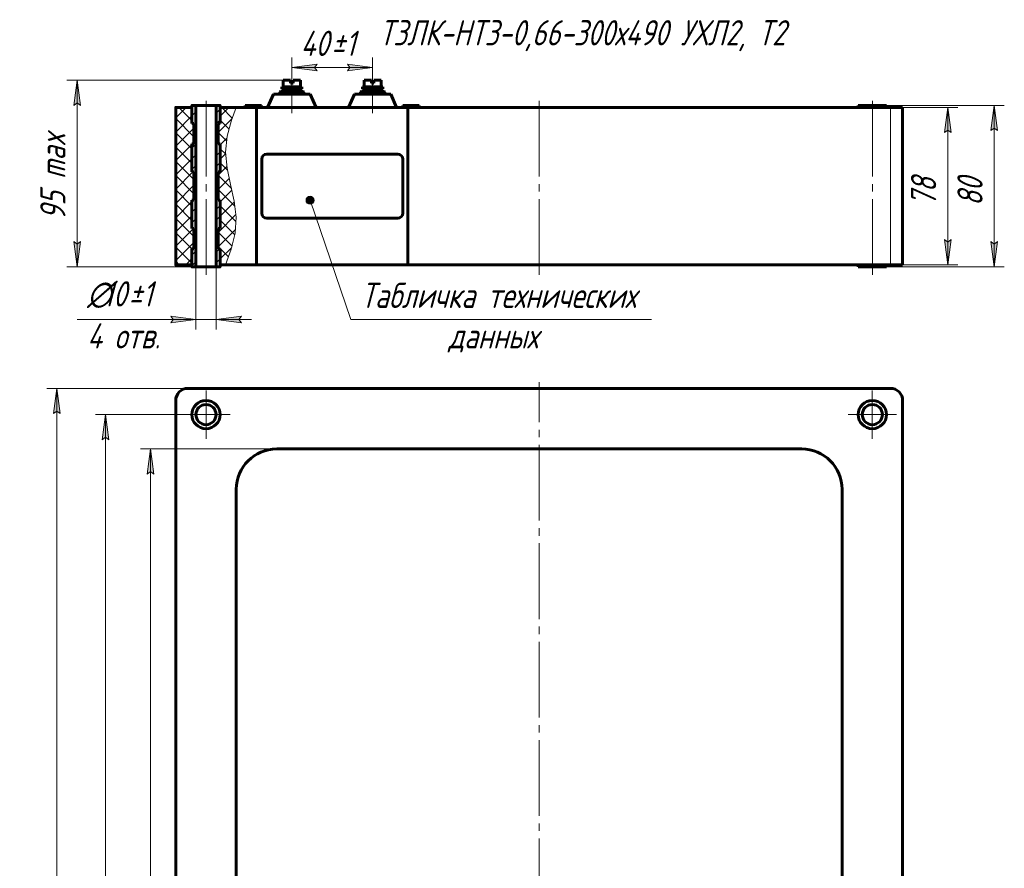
# Model space of a CAD drawing. Header units: inches. Extents: x 41 to 236, y -13 to 324.
# Tile 2 of 2: x 41 to 236, y 155 to 324. Entities that reach past the tile are written whole.
import ezdxf

# ---------------------------------------------------------------- set-up
doc = ezdxf.new("R2010")
doc.units = ezdxf.units.IN
for name, pattern in [('K5LT_AXLED', [19.5, 15, -1.5, 1.5, -1.5]), ('K5LT_BASIC', [0]), ('K5LT_THIN', [0])]:
    doc.linetypes.add(name, pattern=pattern)
doc.layers.add('Системный слой', color=7, linetype='Continuous')
doc.styles.add('KDIMTEXTSTYLE', font='GOST_AU.SHX', dxfattribs={"width": 0.96, "oblique": 15, "height": 5})
doc.styles.add('KTEXTSTYLE', font='GOST_AU.SHX', dxfattribs={"width": 0.96, "height": 5})
doc.dimstyles.new('KDIMSTYLE (0.40)', dxfattribs={"dimtxt": 5, "dimasz": 1, "dimexe": 2, "dimexo": 0, "dimgap": 1, "dimtad": 1, "dimlfac": 2.5, "dimtxsty": 'KDIMTEXTSTYLE', "dimsah": 1, "dimcen": 0, "dimdle": 1, "dimadec": 0, "dimazin": 0, "dimtfac": 0.667, "dimtmove": 0, "dimatfit": 3, "dimfxl": 1, "dimtvp": 1, "dimtolj": 1, "dimtzin": 0, "dimarcsym": 0})

# ---------------------------------------------------------------- blocks, each defined once
blk = doc.blocks.new('U0')
at = {"layer": 'Системный слой', "color": 150, "linetype": 'K5LT_BASIC', "lineweight": 60, "true_color": 0x0080ff}
for p, q in [((213, 274.99), (207.4, 274.99)), ((207.4, 274.99), (207.4, 274.59)), ((207.4, 274.59), (213, 274.59)), ((213, 274.59), (213, 274.99))]:
    blk.add_line(p, q, dxfattribs=at)
blk = doc.blocks.new('U1')
at = {"layer": 'Системный слой', "color": 150, "linetype": 'K5LT_BASIC', "lineweight": 60, "true_color": 0x0080ff}
for p, q in [((213, 306.59), (207.4, 306.59)), ((207.4, 306.59), (207.4, 306.19)), ((213, 306.19), (213, 306.59)), ((207.4, 306.19), (213, 306.19))]:
    blk.add_line(p, q, dxfattribs=at)
blk = doc.blocks.new('U2')
at = {"layer": 'Системный слой', "color": 150, "linetype": 'K5LT_BASIC', "lineweight": 60, "true_color": 0x0080ff}
for p, q in [((117.21, 306.19), (117.21, 306.59)), ((117.21, 306.59), (120.44, 306.59)), ((120.44, 306.59), (120.44, 306.19)), ((120.44, 306.19), (117.21, 306.19))]:
    blk.add_line(p, q, dxfattribs=at)
blk = doc.blocks.new('U3')
at = {"layer": 'Системный слой', "color": 7, "linetype": 'K5LT_THIN', "lineweight": 18}
for p, q in [((83.24, 303.64), (84.2, 306.19)), ((82.37, 300.51), (83.24, 303.64)), ((82.07, 297.34), (82.37, 300.51)), ((82.37, 294.12), (82.07, 297.34)), ((83.06, 290.88), (82.37, 294.12)), ((83.79, 287.64), (83.06, 290.88)), ((84.18, 284.42), (83.79, 287.64)), ((83.99, 281.24), (84.18, 284.42)), ((83.21, 278.11), (83.99, 281.24)), ((82.06, 274.99), (83.21, 278.11))]:
    blk.add_line(p, q, dxfattribs=at)
blk = doc.blocks.new('U4')
at = {"layer": 'Системный слой', "color": 150, "linetype": 'K5LT_BASIC', "lineweight": 60, "true_color": 0x0080ff}
for p, q in [((117.21, 306.19), (117.21, 306.59)), ((117.21, 306.59), (120.44, 306.59)), ((120.44, 306.59), (120.44, 306.19)), ((120.44, 306.19), (117.21, 306.19))]:
    blk.add_line(p, q, dxfattribs=at)
blk = doc.blocks.new('U5')
at = {"layer": 'Системный слой', "color": 150, "linetype": 'K5LT_BASIC', "lineweight": 60, "true_color": 0x0080ff}
for p, q in [((85.97, 306.19), (85.97, 306.59)), ((85.97, 306.59), (89.2, 306.59)), ((89.2, 306.59), (89.2, 306.19)), ((89.2, 306.19), (85.97, 306.19))]:
    blk.add_line(p, q, dxfattribs=at)
blk = doc.blocks.new('D0')
at = {"layer": 'Системный слой'}
for points in [[(49.33, 245.52), (48.68, 250.52), (48.02, 245.52), (48.68, 246.02)], [(48.68, 30.52), (49.33, 35.52), (48.68, 35.02), (48.02, 35.52)]]:
    blk.add_hatch(color=7, dxfattribs=at).paths.add_polyline_path(points)
at = {"layer": 'Системный слой', "color": 7, "linetype": 'K5LT_THIN', "lineweight": 18}
for p, q in [((79.44, 250.52), (46.68, 250.52)), ((48.02, 245.52), (48.68, 250.52)), ((48.68, 250.52), (49.33, 245.52)), ((48.68, 30.52), (48.68, 250.52)), ((48.68, 246.02), (48.02, 245.52)), ((49.33, 245.52), (48.68, 246.02)), ((48.68, 30.52), (48.02, 35.52)), ((48.02, 35.52), (48.68, 35.02)), ((48.68, 35.02), (49.33, 35.52)), ((49.33, 35.52), (48.68, 30.52)), ((74.6, 30.52), (46.68, 30.52))]:
    blk.add_line(p, q, dxfattribs=at)
blk.add_wipeout([(47.68, 129.95), (41.65, 129.95), (41.65, 150.24), (47.68, 150.24)]).dxf.layer = 'Системный слой'
at = {"layer": 'Системный слой', "color": 7, "insert": (41.38, 129.95), "char_height": 5, "attachment_point": 1, "rotation": 90, "style": 'KTEXTSTYLE'}
blk.add_mtext('\\H5.0;\\W1.000;\\Q15;\\Q15;\\W0.965;550 max', dxfattribs=at)
blk = doc.blocks.new('D3')
at = {"layer": 'Системный слой'}
for points in [[(67.87, 233.52), (67.21, 238.52), (66.55, 233.52), (67.21, 234.02)], [(67.21, 42.52), (67.87, 47.52), (67.21, 47.02), (66.55, 47.52)]]:
    blk.add_hatch(color=7, dxfattribs=at).paths.add_polyline_path(points)
at = {"layer": 'Системный слой', "color": 7, "linetype": 'K5LT_THIN', "lineweight": 18}
for p, q in [((177.89, 238.52), (65.21, 238.52)), ((66.55, 233.52), (67.21, 238.52)), ((67.21, 238.52), (67.87, 233.52)), ((67.21, 42.52), (67.21, 238.52)), ((67.21, 234.02), (66.55, 233.52)), ((67.87, 233.52), (67.21, 234.02)), ((67.21, 42.52), (66.55, 47.52)), ((66.55, 47.52), (67.21, 47.02)), ((67.21, 47.02), (67.87, 47.52)), ((67.87, 47.52), (67.21, 42.52)), ((171.2, 42.52), (65.21, 42.52))]:
    blk.add_line(p, q, dxfattribs=at)
blk.add_wipeout([(65.71, 130.35), (59.68, 130.35), (59.68, 149.87), (65.71, 149.87)]).dxf.layer = 'Системный слой'
at = {"layer": 'Системный слой', "color": 7, "insert": (59.92, 130.35), "char_height": 5, "attachment_point": 1, "rotation": 90, "style": 'KTEXTSTYLE'}
blk.add_mtext('\\H5.0;\\W1.000;\\Q15;\\Q15;\\W0.965;490 min', dxfattribs=at)
blk = doc.blocks.new('D5')
at = {"layer": 'Системный слой'}
for points in [[(58.94, 240.32), (58.28, 245.32), (57.62, 240.32), (58.28, 240.82)], [(58.28, 35.72), (58.94, 40.72), (58.28, 40.22), (57.62, 40.72)]]:
    blk.add_hatch(color=7, dxfattribs=at).paths.add_polyline_path(points)
at = {"layer": 'Системный слой', "color": 7, "linetype": 'K5LT_THIN', "lineweight": 18}
for p, q in [((78.2, 245.32), (56.28, 245.32)), ((57.62, 240.32), (58.28, 245.32)), ((58.28, 245.32), (58.94, 240.32)), ((58.28, 245.32), (58.28, 35.72)), ((58.28, 240.82), (57.62, 240.32)), ((58.94, 240.32), (58.28, 240.82)), ((58.28, 35.72), (57.62, 40.72)), ((57.62, 40.72), (58.28, 40.22)), ((58.28, 40.22), (58.94, 40.72)), ((58.94, 40.72), (58.28, 35.72)), ((78.2, 35.72), (56.28, 35.72))]:
    blk.add_line(p, q, dxfattribs=at)
blk.add_wipeout([(55.98, 132.93), (49.95, 132.93), (49.95, 147.5), (55.98, 147.5)]).dxf.layer = 'Системный слой'
at = {"layer": 'Системный слой', "color": 7, "char_height": 5, "attachment_point": 1, "rotation": 90, "style": 'KTEXTSTYLE'}
for s, insert in [('\\H5.0;\\W1.000;\\Q15;\\Q15;\\W0.965;±', (50.64, 141.66)), ('\\H5.0;\\W1.000;\\Q15;\\Q15;\\W0.965;1', (50.64, 144.44)), ('\\H5.0;\\W1.000;\\Q15;\\Q15;\\W0.965;524', (50.64, 132.93))]:
    blk.add_mtext(s, dxfattribs=dict(at, insert=insert))
blk = doc.blocks.new('D6')
at = {"layer": 'Системный слой', "color": 7, "linetype": 'K5LT_THIN', "lineweight": 18}
for p, q in [((95.2, 309.39), (95.2, 316.08)), ((111.2, 309.39), (111.2, 316.08)), ((100.2, 313.43), (95.2, 314.08)), ((95.2, 314.08), (111.2, 314.08)), ((99.7, 314.08), (100.2, 313.43)), ((111.2, 314.08), (106.2, 313.43)), ((106.2, 313.43), (106.7, 314.08))]:
    blk.add_line(p, q, dxfattribs=at)
blk.add_wipeout([(96.94, 315.58), (96.94, 321.61), (108.97, 321.61), (108.97, 315.58)]).dxf.layer = 'Системный слой'
at = {"layer": 'Системный слой'}
for points in [[(99.7, 314.08), (100.2, 314.74), (95.2, 314.08), (100.2, 313.43)], [(111.2, 314.08), (106.2, 314.74), (106.7, 314.08), (106.2, 313.43)]]:
    blk.add_hatch(color=7, dxfattribs=at).paths.add_polyline_path(points)
at = {"layer": 'Системный слой', "color": 7, "linetype": 'K5LT_THIN', "lineweight": 18}
for p, q in [((95.2, 314.08), (100.2, 314.74)), ((100.2, 314.74), (99.7, 314.08)), ((106.7, 314.08), (106.2, 314.74)), ((106.2, 314.74), (111.2, 314.08))]:
    blk.add_line(p, q, dxfattribs=at)
at = {"layer": 'Системный слой', "color": 7, "char_height": 5, "attachment_point": 1, "style": 'KTEXTSTYLE'}
for s, insert in [('\\H5.0;\\W1.000;\\Q15;\\Q15;\\W0.965;±', (103.02, 321.38)), ('\\H5.0;\\W1.000;\\Q15;\\Q15;\\W0.965;40', (96.94, 321.38)), ('\\H5.0;\\W1.000;\\Q15;\\Q15;\\W0.965;1', (105.8, 321.38))]:
    blk.add_mtext(s, dxfattribs=dict(at, insert=insert))
blk = doc.blocks.new('D7')
at = {"layer": 'Системный слой'}
for points in [[(225.81, 301.19), (225.15, 306.19), (224.49, 301.19), (225.15, 301.69)], [(225.15, 274.99), (225.81, 279.99), (225.15, 279.49), (224.49, 279.99)]]:
    blk.add_hatch(color=7, dxfattribs=at).paths.add_polyline_path(points)
at = {"layer": 'Системный слой', "color": 7, "linetype": 'K5LT_THIN', "lineweight": 18}
for p, q in [((216.2, 306.19), (227.15, 306.19)), ((224.49, 301.19), (225.15, 306.19)), ((225.15, 306.19), (225.81, 301.19)), ((225.15, 274.99), (225.15, 306.19)), ((225.15, 301.69), (224.49, 301.19)), ((225.81, 301.19), (225.15, 301.69)), ((225.15, 274.99), (224.49, 279.99)), ((224.49, 279.99), (225.15, 279.49)), ((225.15, 279.49), (225.81, 279.99)), ((225.81, 279.99), (225.15, 274.99)), ((216.2, 274.99), (227.15, 274.99))]:
    blk.add_line(p, q, dxfattribs=at)
blk.add_wipeout([(224.15, 286.64), (218.12, 286.64), (218.12, 294.23), (224.15, 294.23)]).dxf.layer = 'Системный слой'
at = {"layer": 'Системный слой', "color": 7, "insert": (217.86, 286.64), "char_height": 5, "attachment_point": 1, "rotation": 90, "style": 'KTEXTSTYLE'}
blk.add_mtext('\\H5.0;\\W1.000;\\Q15;\\Q15;\\W0.965;78', dxfattribs=at)
blk = doc.blocks.new('D8')
at = {"layer": 'Системный слой'}
for points in [[(53.31, 306.59), (52.65, 311.59), (52, 306.59), (52.65, 307.09)], [(52.65, 274.59), (53.31, 279.59), (52.65, 279.09), (52, 279.59)]]:
    blk.add_hatch(color=7, dxfattribs=at).paths.add_polyline_path(points)
at = {"layer": 'Системный слой', "color": 7, "linetype": 'K5LT_THIN', "lineweight": 18}
for p, q in [((93.5, 311.59), (50.65, 311.59)), ((52, 306.59), (52.65, 311.59)), ((52.65, 311.59), (53.31, 306.59)), ((52.65, 311.59), (52.65, 274.59)), ((52.65, 307.09), (52, 306.59)), ((53.31, 306.59), (52.65, 307.09)), ((52.65, 274.59), (52, 279.59)), ((52, 279.59), (52.65, 279.09)), ((52.65, 279.09), (53.31, 279.59)), ((53.31, 279.59), (52.65, 274.59)), ((76.8, 274.59), (50.65, 274.59))]:
    blk.add_line(p, q, dxfattribs=at)
blk.add_wipeout([(51.15, 283.85), (45.13, 283.85), (45.13, 301.6), (51.15, 301.6)]).dxf.layer = 'Системный слой'
at = {"layer": 'Системный слой', "color": 7, "insert": (45.36, 283.85), "char_height": 5, "attachment_point": 1, "rotation": 90, "style": 'KTEXTSTYLE'}
blk.add_mtext('\\H5.0;\\W1.000;\\Q15;\\Q15;\\W0.965;95 max', dxfattribs=at)
blk = doc.blocks.new('U16')
at = {"layer": 'Системный слой'}
blk.add_hatch(color=7, dxfattribs=at).paths.add_polyline_path([(99.61, 287.79), (99.38, 288.36), (98.81, 288.59), (98.24, 288.36), (98.01, 287.79), (98.24, 287.23), (98.81, 286.99), (99.38, 287.23)])
at = {"layer": 'Системный слой', "color": 7, "linetype": 'K5LT_THIN', "lineweight": 18}
for q in [(98.81, 287.79), (166.43, 264.15)]:
    blk.add_line((106.9, 264.15), q, dxfattribs=at)
blk.add_arc((98.81, 287.79), 0.8, 0, 360, dxfattribs=at)
at = {"layer": 'Системный слой', "color": 7, "char_height": 5, "attachment_point": 1, "style": 'KTEXTSTYLE'}
for s, insert in [('\\H5.0;\\W1.000;\\Q15;\\Q15;\\W0.965;Табличка технических', (108.9, 271.45)), ('\\H5.0;\\W1.000;\\Q15;\\Q15;\\W0.965;       данных', (108.9, 263.42))]:
    blk.add_mtext(s, dxfattribs=dict(at, insert=insert))
blk = doc.blocks.new('D9')
at = {"layer": 'Системный слой'}
for points in [[(235, 301.59), (234.35, 306.59), (233.69, 301.59), (234.35, 302.09)], [(234.35, 274.59), (235, 279.59), (234.35, 279.09), (233.69, 279.59)]]:
    blk.add_hatch(color=7, dxfattribs=at).paths.add_polyline_path(points)
at = {"layer": 'Системный слой', "color": 7, "linetype": 'K5LT_THIN', "lineweight": 18}
for p, q in [((210.2, 306.59), (236.35, 306.59)), ((233.69, 301.59), (234.35, 306.59)), ((234.35, 306.59), (235, 301.59)), ((234.35, 274.59), (234.35, 306.59)), ((234.35, 302.09), (233.69, 301.59)), ((235, 301.59), (234.35, 302.09)), ((234.35, 274.59), (233.69, 279.59)), ((233.69, 279.59), (234.35, 279.09)), ((234.35, 279.09), (235, 279.59)), ((235, 279.59), (234.35, 274.59)), ((209.6, 274.59), (236.35, 274.59))]:
    blk.add_line(p, q, dxfattribs=at)
blk.add_wipeout([(233.35, 286.64), (227.32, 286.64), (227.32, 294.23), (233.35, 294.23)]).dxf.layer = 'Системный слой'
at = {"layer": 'Системный слой', "color": 7, "insert": (227.05, 286.64), "char_height": 5, "attachment_point": 1, "rotation": 90, "style": 'KTEXTSTYLE'}
blk.add_mtext('\\H5.0;\\W1.000;\\Q15;\\Q15;\\W0.965;80', dxfattribs=at)
blk = doc.blocks.new('D10')
at = {"layer": 'Системный слой'}
for points in [[(71.2, 263.5), (76.2, 264.15), (71.2, 264.81), (71.7, 264.15)], [(84.7, 264.15), (85.2, 264.81), (80.2, 264.15), (85.2, 263.5)]]:
    blk.add_hatch(color=7, dxfattribs=at).paths.add_polyline_path(points)
at = {"layer": 'Системный слой', "color": 7, "linetype": 'K5LT_THIN', "lineweight": 18}
for p, q in [((76.2, 274.59), (76.2, 262.15)), ((80.2, 274.59), (80.2, 262.15)), ((76.2, 264.15), (71.2, 264.81)), ((71.2, 264.81), (71.7, 264.15)), ((71.7, 264.15), (71.2, 263.5)), ((71.2, 263.5), (76.2, 264.15)), ((76.2, 264.15), (71.7, 264.15)), ((71.7, 264.15), (71.7, 264.15)), ((80.2, 264.15), (76.2, 264.15)), ((85.2, 264.81), (80.2, 264.15)), ((80.2, 264.15), (85.2, 263.5)), ((80.2, 264.15), (87.2, 264.15)), ((84.7, 264.15), (85.2, 264.81)), ((85.2, 263.5), (84.7, 264.15))]:
    blk.add_line(p, q, dxfattribs=at)
blk.add_wipeout([(54.65, 258.28), (54.65, 272.38), (69.1, 272.38), (69.1, 258.28)]).dxf.layer = 'Системный слой'
for p, q in [((71.7, 264.15), (52.65, 264.15)), ((76.2, 264.15), (69.2, 264.15))]:
    blk.add_line(p, q, dxfattribs=at)
at = {"layer": 'Системный слой', "color": 7, "char_height": 5, "attachment_point": 1, "style": 'KTEXTSTYLE'}
for s, insert in [('\\H5.0;\\W1.000;\\Q15;\\Q15;\\W0.965;∅', (54.65, 271.74)), ('\\H5.0;\\W1.000;\\Q15;\\Q15;\\W0.965;10', (57.83, 271.74)), ('\\H5.0;\\W1.000;\\Q15;\\Q15;\\W0.965;±', (62.86, 271.74)), ('\\H5.0;\\W1.000;\\Q15;\\Q15;\\W0.965;1', (65.63, 271.74)), ('\\H5.0;\\W1.000;\\Q15;\\Q15;\\W0.965;4 отв.', (54.65, 263.42))]:
    blk.add_mtext(s, dxfattribs=dict(at, insert=insert))
blk = doc.blocks.new('U19')
at = {"layer": 'Системный слой', "color": 30, "linetype": 'K5LT_AXLED', "lineweight": 18, "true_color": 0xff8000}
for q in [(78.2, 250.12), (73.4, 245.32), (83, 245.32), (78.2, 240.52)]:
    blk.add_line((78.2, 245.32), q, dxfattribs=at)
blk = doc.blocks.new('U18')
at = {"layer": 'Системный слой', "color": 150, "linetype": 'K5LT_BASIC', "lineweight": 60, "true_color": 0x0080ff}
for radius in [2.8, 2]:
    blk.add_circle((78.2, 245.32), radius, dxfattribs=at)
at = {"layer": 'Системный слой'}
blk.add_blockref('U19', (0, 0), dxfattribs=at)
blk = doc.blocks.new('U21')
at = {"layer": 'Системный слой', "color": 30, "linetype": 'K5LT_AXLED', "lineweight": 18, "true_color": 0xff8000}
for q in [(210.2, 250.12), (205.4, 245.32), (215, 245.32), (210.2, 240.52)]:
    blk.add_line((210.2, 245.32), q, dxfattribs=at)
blk = doc.blocks.new('U20')
at = {"layer": 'Системный слой', "color": 150, "linetype": 'K5LT_BASIC', "lineweight": 60, "true_color": 0x0080ff}
for radius in [2.8, 2]:
    blk.add_circle((210.2, 245.32), radius, dxfattribs=at)
at = {"layer": 'Системный слой'}
blk.add_blockref('U21', (0, 0), dxfattribs=at)
blk = doc.blocks.new('U30')
at = {"layer": 'Системный слой', "color": 150, "linetype": 'K5LT_BASIC', "lineweight": 60, "true_color": 0x0080ff}
for p, q in [((93.5, 311.59), (93.5, 310.27)), ((93.5, 311.59), (94.96, 311.59)), ((96.9, 310.27), (93.5, 310.27)), ((94.96, 311.59), (94.96, 310.99)), ((95.44, 310.99), (94.96, 310.99)), ((96.9, 311.59), (95.44, 311.59)), ((95.44, 311.59), (95.44, 310.99)), ((96.9, 310.27), (96.9, 311.59))]:
    blk.add_line(p, q, dxfattribs=at)
at = {"layer": 'Системный слой', "color": 30, "linetype": 'K5LT_AXLED', "lineweight": 18, "true_color": 0xff8000}
blk.add_line((95.2, 311.99), (95.2, 305.07), dxfattribs=at)
blk = doc.blocks.new('U31')
at = {"layer": 'Системный слой', "color": 150, "linetype": 'K5LT_BASIC', "lineweight": 60, "true_color": 0x0080ff}
for p, q in [((93.2, 309.87), (93.2, 310.27)), ((93.2, 310.27), (95.2, 310.27)), ((97.2, 310.27), (95.2, 310.27)), ((97.2, 309.87), (97.2, 310.27)), ((95.2, 309.87), (93.2, 309.87)), ((95.2, 309.87), (97.2, 309.87))]:
    blk.add_line(p, q, dxfattribs=at)
at = {"layer": 'Системный слой', "color": 30, "linetype": 'K5LT_AXLED', "lineweight": 18, "true_color": 0xff8000}
blk.add_line((95.2, 308.67), (95.2, 311.47), dxfattribs=at)
blk = doc.blocks.new('U32')
at = {"layer": 'Системный слой', "color": 30, "linetype": 'K5LT_AXLED', "lineweight": 18, "true_color": 0xff8000}
blk.add_line((95.2, 308.19), (95.2, 311.07), dxfattribs=at)
at = {"layer": 'Системный слой', "color": 150, "linetype": 'K5LT_BASIC', "lineweight": 60, "true_color": 0x0080ff}
for p, q in [((93.7, 309.39), (93.7, 309.87)), ((93.7, 309.87), (95.2, 309.87)), ((95.2, 309.39), (93.7, 309.39)), ((95.11, 309.39), (94.94, 309.87)), ((96.7, 309.87), (95.2, 309.87)), ((95.2, 309.39), (96.7, 309.39)), ((95.29, 309.87), (95.47, 309.39)), ((96.7, 309.39), (96.7, 309.87))]:
    blk.add_line(p, q, dxfattribs=at)
blk = doc.blocks.new('U33')
at = {"layer": 'Системный слой', "color": 150, "linetype": 'K5LT_BASIC', "lineweight": 60, "true_color": 0x0080ff}
for p, q in [((109.5, 311.59), (109.5, 310.27)), ((109.5, 311.59), (110.96, 311.59)), ((112.9, 310.27), (109.5, 310.27)), ((110.96, 311.59), (110.96, 310.99)), ((111.44, 310.99), (110.96, 310.99)), ((112.9, 311.59), (111.44, 311.59)), ((111.44, 311.59), (111.44, 310.99)), ((112.9, 310.27), (112.9, 311.59))]:
    blk.add_line(p, q, dxfattribs=at)
at = {"layer": 'Системный слой', "color": 30, "linetype": 'K5LT_AXLED', "lineweight": 18, "true_color": 0xff8000}
blk.add_line((111.2, 311.99), (111.2, 305.07), dxfattribs=at)
blk = doc.blocks.new('U34')
at = {"layer": 'Системный слой', "color": 150, "linetype": 'K5LT_BASIC', "lineweight": 60, "true_color": 0x0080ff}
for p, q in [((109.2, 309.87), (109.2, 310.27)), ((109.2, 310.27), (111.2, 310.27)), ((113.2, 310.27), (111.2, 310.27)), ((113.2, 309.87), (113.2, 310.27)), ((111.2, 309.87), (109.2, 309.87)), ((111.2, 309.87), (113.2, 309.87))]:
    blk.add_line(p, q, dxfattribs=at)
at = {"layer": 'Системный слой', "color": 30, "linetype": 'K5LT_AXLED', "lineweight": 18, "true_color": 0xff8000}
blk.add_line((111.2, 308.67), (111.2, 311.47), dxfattribs=at)
blk = doc.blocks.new('U35')
at = {"layer": 'Системный слой', "color": 30, "linetype": 'K5LT_AXLED', "lineweight": 18, "true_color": 0xff8000}
blk.add_line((111.2, 308.19), (111.2, 311.07), dxfattribs=at)
at = {"layer": 'Системный слой', "color": 150, "linetype": 'K5LT_BASIC', "lineweight": 60, "true_color": 0x0080ff}
for p, q in [((109.7, 309.39), (109.7, 309.87)), ((109.7, 309.87), (111.2, 309.87)), ((111.2, 309.39), (109.7, 309.39)), ((111.11, 309.39), (110.94, 309.87)), ((112.7, 309.87), (111.2, 309.87)), ((111.2, 309.39), (112.7, 309.39)), ((111.29, 309.87), (111.47, 309.39)), ((112.7, 309.39), (112.7, 309.87))]:
    blk.add_line(p, q, dxfattribs=at)

msp = doc.modelspace()

# ---------------------------------------------------------------- linework, layer by layer
at = {"layer": 'Системный слой', "color": 30, "linetype": 'K5LT_AXLED', "lineweight": 18, "true_color": 0xff8000}
for p, q in [((78.2032, 272.9934), (78.2032, 308.5934)), ((144.2032, 272.9934), (144.2032, 308.1934)), ((210.2032, 272.9934), (210.2032, 308.5934)), ((144.2032, 29.3176), (144.2032, 251.7176))]:
    msp.add_line(p, q, dxfattribs=at)
at = {"layer": 'Системный слой', "color": 150, "linetype": 'K5LT_BASIC', "lineweight": 60, "true_color": 0x0080ff}
for p, q in [((90.4033, 306.1934), (91.5966, 308.7934)), ((91.5966, 308.7934), (98.81, 308.7934)), ((93.0033, 309.3934), (92.8033, 309.1934)), ((92.8033, 309.1934), (92.8033, 308.7934)), ((92.8033, 309.1934), (97.6033, 309.1934)), ((93.0033, 309.3934), (95.2033, 309.3934)), ((97.4033, 309.3934), (95.2033, 309.3934)), ((97.6033, 309.1934), (97.4033, 309.3934)), ((97.6033, 309.1934), (97.6033, 308.7934)), ((100.0033, 306.1934), (98.81, 308.7934)), ((106.4033, 306.1934), (107.5966, 308.7934)), ((107.5966, 308.7934), (114.81, 308.7934)), ((109.0033, 309.3934), (108.8033, 309.1934)), ((108.8033, 309.1934), (108.8033, 308.7934)), ((108.8033, 309.1934), (113.6033, 309.1934)), ((109.0033, 309.3934), (111.2033, 309.3934)), ((113.4033, 309.3934), (111.2033, 309.3934)), ((113.6033, 309.1934), (113.4033, 309.3934)), ((113.6033, 309.1934), (113.6033, 308.7934)), ((115.9156, 306.1934), (114.81, 308.7934)), ((75.4032, 302.9934), (75.4032, 306.5934)), ((76.2032, 274.5934), (76.2032, 306.5934)), ((80.2032, 274.5934), (80.2032, 306.5934)), ((81.0032, 302.9934), (81.0032, 306.5934)), ((216.2032, 306.1934), (81.0032, 306.1934)), ((88.2032, 274.9934), (88.2032, 306.1934)), ((96.1873, 306.1934), (95.2033, 306.1934)), ((112.1873, 306.1934), (111.2033, 306.1934)), ((118.2032, 274.9934), (118.2032, 306.1934)), ((216.2032, 306.1934), (216.2032, 274.9934)), ((75.4032, 302.9934), (75.8032, 302.9934)), ((75.8032, 302.9934), (75.8032, 298.9934)), ((81.0032, 302.9934), (80.6032, 302.9934)), ((80.6032, 302.9934), (80.6032, 298.9934)), ((75.8032, 298.9934), (75.4032, 298.9934)), ((80.6032, 298.9934), (81.0032, 298.9934)), ((116.1732, 296.9434), (90.2332, 296.9434)), ((89.2332, 295.9434), (89.2332, 285.2434)), ((117.1732, 285.2434), (117.1732, 295.9434)), ((75.8032, 293.3934), (75.4032, 293.3934)), ((75.8032, 293.3934), (75.8032, 290.5934)), ((80.6032, 293.3934), (81.0032, 293.3934)), ((80.6032, 293.3934), (80.6032, 290.5934)), ((75.8032, 287.7934), (75.8032, 290.5934)), ((80.6032, 287.7934), (80.6032, 290.5934)), ((75.8032, 287.7934), (75.4032, 287.7934)), ((80.6032, 287.7934), (81.0032, 287.7934)), ((90.2332, 284.2434), (116.1732, 284.2434)), ((75.8032, 282.1934), (75.4032, 282.1934)), ((75.8032, 278.1934), (75.8032, 282.1934)), ((80.6032, 278.1934), (80.6032, 282.1934)), ((80.6032, 282.1934), (81.0032, 282.1934)), ((75.4032, 278.1934), (75.4032, 274.5934)), ((75.4032, 278.1934), (75.8032, 278.1934)), ((81.0032, 278.1934), (80.6032, 278.1934)), ((81.0032, 278.1934), (81.0032, 274.5934)), ((216.2032, 274.9934), (81.0032, 274.9934)), ((213.8032, 250.5176), (74.6032, 250.5176)), ((72.2032, 248.1176), (72.2032, 32.9176)), ((216.2032, 32.9176), (216.2032, 248.1176)), ((196.2032, 238.5176), (92.2032, 238.5176)), ((84.2032, 230.5176), (84.2032, 50.5176)), ((204.2032, 50.5176), (204.2032, 230.5176))]:
    msp.add_line(p, q, dxfattribs=at)
at = {"layer": 'Системный слой', "color": 7, "linetype": 'K5LT_THIN', "lineweight": 18}
msp.add_line((213.8032, 274.9934), (213.8032, 306.1934), dxfattribs=at)
at = {"layer": 'Системный слой', "color": 150, "linetype": 'K5LT_BASIC', "lineweight": 60, "true_color": 0x0080ff}
for points in [[(81.0032, 306.1934), (81.0032, 306.5934), (75.4032, 306.5934), (75.4032, 306.1934)], [(75.4032, 306.1934), (72.2032, 306.1934), (72.2032, 274.9934), (75.4032, 274.9934)], [(75.4032, 293.3934), (75.4032, 298.9934)], [(75.4032, 298.9934), (75.4032, 293.3934)], [(81.0032, 293.3934), (81.0032, 298.9934)], [(81.0032, 298.9934), (81.0032, 293.3934)], [(75.4032, 282.1934), (75.4032, 287.7934)], [(75.4032, 287.7934), (75.4032, 282.1934)], [(81.0032, 282.1934), (81.0032, 287.7934)], [(81.0032, 287.7934), (81.0032, 282.1934)], [(75.4032, 274.9934), (75.4032, 274.5934), (81.0032, 274.5934), (81.0032, 274.9934)]]:
    msp.add_lwpolyline(points, dxfattribs=at)
for centre, radius, start, end in [((90.2332, 295.9434), 1, 90, 180), ((116.1732, 295.9434), 1, 0, 90), ((90.2332, 285.2434), 1, 180, 270), ((116.1732, 285.2434), 1, 270, 0), ((74.6032, 248.1176), 2.4, 90, 180), ((213.8032, 248.1176), 2.4, 0, 90), ((92.2032, 230.5176), 8, 90, 180), ((196.2032, 230.5176), 8, 0, 90)]:
    msp.add_arc(centre, radius, start, end, dxfattribs=at)

# ---------------------------------------------------------------- block references
at = {"layer": 'Системный слой'}
for name in ['U5', 'U2', 'U4', 'U1', 'U3', 'U16', 'U0', 'U20']:
    msp.add_blockref(name, (0, 0), dxfattribs=at)

# ---------------------------------------------------------------- texts
at = {"layer": 'Системный слой', "color": 7, "insert": (112.5299, 323.48), "char_height": 5, "attachment_point": 1, "style": 'KTEXTSTYLE'}
msp.add_mtext('\\H5.0;\\W1.000;\\Q15;\\Q15;\\W0.965;ТЗЛК-НТЗ-0,66-300х490 УХЛ2, Т2', dxfattribs=at)

# ---------------------------------------------------------------- next in the draw order: dimensions: what is measured, and where the dimension line sits
at = {"layer": 'Системный слой', "color": 7}
for base, p1, p2, angle, override, picture, middle in [((95.2033, 314.084), (111.2033, 309.3934), (95.2033, 309.3934), 180, {"dimexo": 0, "dimpost": '\\H5.0;\\W0.965;\\Q15;<>', "dimse1": 0, "dimse2": 0, "dimclrt": 7, "dimtol": 1, "dimtp": 1, "dimtm": 1, "dimtdec": 5, "dimtolj": 1}, 'D6', (103.2033, 314.084)), ((225.1516, 274.9934), (216.2032, 306.1934), (216.2032, 274.9934), 90, {"dimexo": 0, "dimpost": '\\H5.0;\\W0.965;\\Q15;<>', "dimse1": 0, "dimse2": 0, "dimclrt": 7, "dimtol": 1, "dimtp": 0.37, "dimtm": 0.37, "dimtdec": 5, "dimtolj": 1}, 'D7', (225.1516, 290.5934)), ((48.6765, 30.5176), (79.4411, 250.5176), (74.6032, 30.5176), 90, {"dimexo": 0, "dimpost": '\\H5.0;\\W0.965;\\Q15;<>\\H5.0;\\W0.965;\\Q15;\\Q15; max', "dimse1": 0, "dimse2": 0, "dimclrt": 7, "dimtol": 1, "dimtp": 0.875, "dimtm": 0.875, "dimtdec": 5, "dimtolj": 1}, 'D0', (48.6765, 140.5176))]:
    dim = msp.add_linear_dim(base=base, p1=p1, p2=p2, angle=angle, dimstyle='KDIMSTYLE (0.40)', override=override, dxfattribs=at)
    dim.commit()
    dim.dimension.update_dxf_attribs({"geometry": picture, "text_midpoint": middle, "dimtype": 160})
dim = msp.add_linear_dim(base=(52.6541, 311.5934), p1=(76.8032, 274.5934), p2=(93.5033, 311.5934), angle=90, text='\\H5.0;\\W0.965;\\Q15;\\H5.0;\\W0.965;\\Q15;\\Q15;95\\H5.0;\\W0.965;\\Q15;\\Q15; max', dimstyle='KDIMSTYLE (0.40)', override={"dimexo": 0, "dimse1": 0, "dimse2": 0, "dimclrt": 7, "dimtolj": 1}, dxfattribs=at)
dim.commit()
dim.dimension.update_dxf_attribs({"geometry": 'D8', "text_midpoint": (52.6541, 293.0934), "dimtype": 160})

# ---------------------------------------------------------------- next in the draw order: block references
at = {"layer": 'Системный слой'}
for name in ['U31', 'U30', 'U32', 'U34', 'U33', 'U35']:
    msp.add_blockref(name, (0, 0), dxfattribs=at)

# ---------------------------------------------------------------- next in the draw order: dimensions: what is measured, and where the dimension line sits
at = {"layer": 'Системный слой', "color": 7}
for base, p1, p2, override, picture, middle in [((234.3451, 274.5934), (210.2032, 306.5934), (209.6032, 274.5934), {"dimexo": 0, "dimpost": '\\H5.0;\\W0.965;\\Q15;<>', "dimse1": 0, "dimse2": 0, "dimclrt": 7, "dimtol": 1, "dimtp": 0.37, "dimtm": 0.37, "dimtdec": 5, "dimtolj": 1}, 'D9', (234.3451, 290.5934)), ((67.2123, 42.5176), (177.8873, 238.5176), (171.2032, 42.5176), {"dimexo": 0, "dimpost": '\\H5.0;\\W0.965;\\Q15;<>\\H5.0;\\W0.965;\\Q15;\\Q15; min', "dimse1": 0, "dimse2": 0, "dimclrt": 7, "dimtol": 1, "dimtp": 0.775, "dimtm": 0.775, "dimtdec": 5, "dimtolj": 1}, 'D3', (67.2123, 140.5176))]:
    dim = msp.add_linear_dim(base=base, p1=p1, p2=p2, angle=90, dimstyle='KDIMSTYLE (0.40)', override=override, dxfattribs=at)
    dim.commit()
    dim.dimension.update_dxf_attribs({"geometry": picture, "text_midpoint": middle, "dimtype": 160})
dim = msp.add_linear_dim(base=(80.2032, 264.1533), p1=(76.2032, 274.5934), p2=(80.2032, 274.5934), dimstyle='KDIMSTYLE (0.40)', override={"dimexo": 0, "dimtoh": 1, "dimpost": '\\H5.0;\\W0.965;\\Q15;∅<>\\X\\H5.0;\\W0.965;\\Q15;\\Q15;4 отв.', "dimse1": 0, "dimse2": 0, "dimclrt": 7, "dimtol": 1, "dimtp": 1, "dimtm": 1, "dimtdec": 5, "dimtmove": 1, "dimtolj": 1}, dxfattribs=at)
dim.commit()
dim.dimension.update_dxf_attribs({"geometry": 'D10', "text_midpoint": (62.1787, 264.1533)})

# ---------------------------------------------------------------- next in the draw order: hatches: boundary and pattern name
at = {"layer": 'Системный слой'}
h = msp.add_hatch(dxfattribs=at)
h.set_pattern_fill('', angle=45, style=0, pattern_type=2)
h.set_pattern_definition([(45, (0, 0), (-1.06066, 1.06066), [])])
h.paths.add_polyline_path([(80.2032, 306.5934), (80.2032, 274.5934), (81.0032, 274.5934), (81.0032, 278.1934), (80.6032, 278.1934), (80.6032, 282.1934), (81.0032, 282.1934), (81.0032, 287.7934), (80.6032, 287.7934), (80.6032, 290.5934), (80.6032, 293.3934), (81.0032, 293.3934), (81.0032, 298.9934), (80.6032, 298.9934), (80.6032, 302.9934), (81.0032, 302.9934), (81.0032, 306.1934), (81.0032, 306.5934)])
h.paths.add_polyline_path([(75.4032, 278.1934), (75.4032, 274.9934), (75.4032, 274.5934), (76.2032, 274.5934), (76.2032, 306.5934), (75.4032, 306.5934), (75.4032, 302.9934), (75.8032, 302.9934), (75.8032, 298.9934), (75.4032, 298.9934), (75.4032, 293.3934), (75.8032, 293.3934), (75.8032, 290.5934), (75.8032, 287.7934), (75.4032, 287.7934), (75.4032, 282.1934), (75.8032, 282.1934), (75.8032, 278.1934)])
h = msp.add_hatch(dxfattribs=at)
h.set_pattern_fill('', angle=45, style=0, pattern_type=2)
h.set_pattern_definition([(45, (0, 0), (-1.414214, 1.414214), []), (135, (0, 0), (-1.414214, -1.414214), [])])
h.paths.add_polyline_path([(81.0032, 282.1934), (80.6032, 282.1934), (80.6032, 278.1934), (81.0032, 278.1934), (81.0032, 274.9934), (82.0608, 274.9934), (83.2103, 278.1063), (83.9914, 281.2445), (84.1815, 284.4232), (83.7916, 287.6418), (83.0623, 290.8836), (82.3683, 294.1231), (82.0704, 297.3353), (82.3726, 300.5064), (83.2417, 303.6385), (84.2032, 306.1934), (81.0032, 306.1934), (81.0032, 302.9934), (80.6032, 302.9934), (80.6032, 298.9934), (81.0032, 298.9934), (81.0032, 293.3934), (80.6032, 293.3934), (80.6032, 290.5934), (80.6032, 287.7934), (81.0032, 287.7934)])
h.paths.add_polyline_path([(72.2032, 306.1934), (72.2032, 274.9934), (75.4032, 274.9934), (75.4032, 278.1934), (75.8032, 278.1934), (75.8032, 282.1934), (75.4032, 282.1934), (75.4032, 287.7934), (75.8032, 287.7934), (75.8032, 290.5934), (75.8032, 293.3934), (75.4032, 293.3934), (75.4032, 298.9934), (75.8032, 298.9934), (75.8032, 302.9934), (75.4032, 302.9934), (75.4032, 306.1934)])

# ---------------------------------------------------------------- next in the draw order: dimensions: what is measured, and where the dimension line sits
at = {"layer": 'Системный слой', "color": 7}
dim = msp.add_linear_dim(base=(58.2801, 245.3176), p1=(78.2032, 35.7176), p2=(78.2032, 245.3176), angle=90, dimstyle='KDIMSTYLE (0.40)', override={"dimexo": 0, "dimpost": '\\H5.0;\\W0.965;\\Q15;<>', "dimse1": 0, "dimse2": 0, "dimclrt": 7, "dimtol": 1, "dimtp": 1, "dimtm": 1, "dimtdec": 5, "dimtolj": 1}, dxfattribs=at)
dim.commit()
dim.dimension.update_dxf_attribs({"geometry": 'D5', "text_midpoint": (58.2801, 140.5176), "dimtype": 160})

# ---------------------------------------------------------------- next in the draw order: block references
at = {"layer": 'Системный слой'}
msp.add_blockref('U18', (0, 0), dxfattribs=at)

doc.saveas('drawing.dxf')
